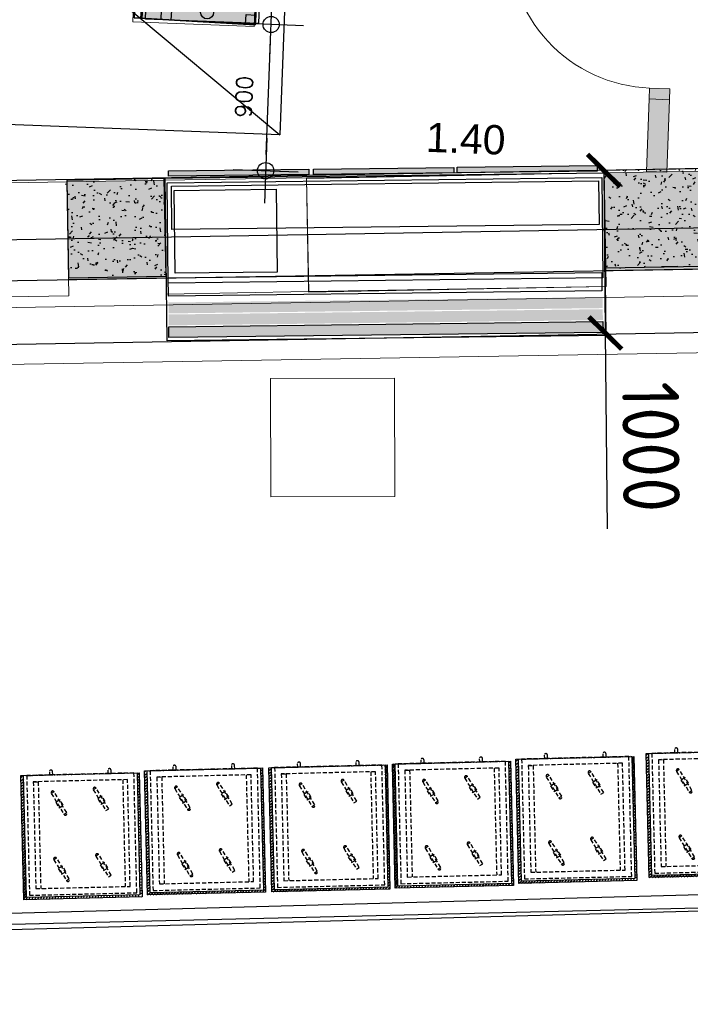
# Model space of a CAD drawing. Header units: millimetres. Extents: x 119024465 to 119292677, y 483022511 to 483148062.
# Tile 31 of 162: x 119084794 to 119088919, y 483053543 to 483059599. Entities that reach past the tile are written whole.
import ezdxf

# ---------------------------------------------------------------- set-up
doc = ezdxf.new("R2010")
doc.units = ezdxf.units.MM
doc.header["$LTSCALE"] = 100
doc.linetypes.add('CONTINUA', pattern=[0])
doc.linetypes.add('HIDDEN', pattern=[0.375, 0.25, -0.125])
doc.layers.get('0').update_dxf_attribs({"linetype": 'CONTINUOUS'})
doc.layers.get('Defpoints').update_dxf_attribs({"linetype": 'CONTINUOUS'})
doc.layers.add('(22) Binnenwanden', color=1, linetype='CONTINUOUS', lineweight=0)
for name, color, linetype in [('200-2D', 1, 'CONTINUOUS'), ('200-3D', 1, 'CONTINUOUS'), ('204 tekst fdstp', 255, 'CONTINUOUS'), ('204-2D', 7, 'CONTINUA'), ('28 Hoofddraagconstrunctie.CONSTRUCTEUR', 7, 'CONTINUOUS'), ('28 Hoofddraagconstrunctie.CONSTRUCTEUR Doorsnede-arcering', 7, 'CONTINUOUS'), ('450-2D', 6, 'CONTINUA'), ('510', 2, 'CONTINUOUS'), ('AL22----', 2, 'CONTINUOUS'), ('AL22----_ARC', 8, 'CONTINUOUS'), ('AL28----', 4, 'CONTINUOUS'), ('AL28----_ARC', 8, 'CONTINUOUS'), ('APPARAAT', 3, 'CONTINUOUS'), ('GRI-3D', 7, 'CONTINUOUS'), ('INS-3D', 3, 'CONTINUOUS'), ('M-119--MATEN', 1, 'CONTINUOUS'), ('New_0', 7, 'CONTINUOUS'), ('New_22 Binnenwanden', 7, 'CONTINUOUS'), ('New_22 Binnenwanden Deuren', 7, 'CONTINUOUS'), ('New_22 Binnenwanden Doorsnede-arcering', 7, 'CONTINUOUS'), ('New_82 Losse inrichting.LOSSE INRICHTING', 7, 'CONTINUOUS'), ('Overlap', 8, 'CONTINUOUS'), ('VETRI-3D', 7, 'CONTINUOUS')]:
    doc.layers.add(name, color=color, linetype=linetype)
doc.styles.add('GENERATED_STYLE_1', font='arial.ttf')
doc.styles.add('ROMANS', font='ROMANS.SHX')
doc.styles.get("Standard").update_dxf_attribs({"font": 'ISOCP.SHX'})
doc.dimstyles.new('DIM-100', dxfattribs={"dimscale": 100, "dimtxt": 1, "dimasz": 1, "dimexe": 3, "dimexo": 3, "dimgap": 1, "dimtad": 1, "dimdec": 0, "dimrnd": 1, "dimzin": 0, "dimdsep": 46, "dimtxsty": 'ROMANS', "dimblk1": 'DOT1', "dimblk2": 'DOT1', "dimsah": 1, "dimcen": -3, "dimdle": 1, "dimse1": 1, "dimse2": 1, "dimclrd": 1, "dimclre": 1, "dimclrt": 2, "dimadec": 0, "dimazin": 0, "dimtfac": 0.75, "dimtdec": 0, "dimtix": 1, "dimtmove": 1, "dimatfit": 3, "dimldrblk": 'DOT1', "dimfxl": 1, "dimtvp": 1, "dimtolj": 1, "dimtzin": 0, "dimarcsym": 0})
doc.dimstyles.new('PS 1-100', dxfattribs={"dimtxt": 350, "dimasz": 200, "dimexe": 1, "dimexo": 1, "dimgap": 100, "dimtad": 1, "dimdec": 0, "dimzin": 12, "dimdsep": 46, "dimtxsty": 'Standard', "dimblk": 'ARCHTICK', "dimcen": 0.09, "dimclrt": 2, "dimadec": 0, "dimazin": 0, "dimtfac": 1, "dimtdec": 0, "dimtofl": 0, "dimtmove": 0, "dimatfit": 3, "dimfxl": 1, "dimtolj": 1, "dimtzin": 0, "dimarcsym": 0})
pattern_1 = [(360, (-50933.2931881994, 997.1020196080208), (9.992007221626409e-16, 6.985), [5.079999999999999, -1.905]), (90, (-50933.2931881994, 997.1020196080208), (-6.985, 1.443289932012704e-15), [5.079999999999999, -1.905])]

# ---------------------------------------------------------------- blocks, each defined once
blk = doc.blocks.new('600x600')
at = {"layer": 'AL28----_ARC'}
h = blk.add_hatch(dxfattribs=at)
h.set_pattern_fill('AR-CONC', color=256, style=0)
h.set_pattern_definition([(49.99999999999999, (-54450.71053606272, -52812.25792324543), (182.184668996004, -15.93908553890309), [19.05, -209.55]), (355, (-54450.71053606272, -52812.25792324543), (-35.24282597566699, 191.05664288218), [15.24, -167.64]), (100.451, (-54435.52853606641, -52813.58617329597), (146.9425016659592, 175.1166878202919), [16.19, -178.09]), (46.18420000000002, (-54450.71053606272, -52761.45792329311), (271.0790408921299, -42.04232793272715), [28.57499999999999, -314.3249999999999]), (96.63559999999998, (-54428.12063606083, -52764.96142327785), (237.4042344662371, 247.4255558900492), [24.28499999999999, -267.1349999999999]), (351.1840000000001, (-54450.71053606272, -52761.45792329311), (237.4046058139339, 247.4251178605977), [22.86, -251.46]), (21, (-54425.31053607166, -52774.15792328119), (151.6148798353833, -102.2655185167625), [19.05, -209.55]), (326.0000000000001, (-54425.31053607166, -52774.15792328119), (61.80202834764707, 184.1879661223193), [15.24, -167.64]), (71.4514, (-54412.67603605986, -52782.68002325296), (213.4164907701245, 81.92285771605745), [16.19, -178.09]), (37.50000000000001, (-54450.71053606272, -52812.25792324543), (3.088603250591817, 84.55503887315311), [0, -165.608, 0, -170.18, 0, -168.275]), (7.499999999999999, (-54450.71053606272, -52812.25792324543), (66.81966251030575, 100.1805748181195), [0, -97.02799999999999, 0, -161.798, 0, -64.135]), (327.5, (-54507.35253606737, -52812.25792324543), (135.5905951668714, -5.728743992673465), [0, -63.5, 0, -198.12, 0, -262.89]), (317.5, (-54532.75253605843, -52812.25792324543), (148.129181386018, 25.42649103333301), [0, -82.55, 0, -131.572, 0, -186.69])])
h.paths.add_polyline_path([(-300, -300), (300, -300), (300, 300), (-300, 300)])
at = {"layer": 'AL28----'}
blk.add_lwpolyline([(-300, -300), (300, -300), (300, 300), (-300, 300)], close=True, dxfattribs=at)
blk = doc.blocks.new('_ArchTick')
at = {"color": 0, "linetype": 'ByBlock', "const_width": 0.15}
blk.add_lwpolyline([(-0.5, -0.5), (0.5, 0.5)], dxfattribs=at)
blk = doc.blocks.new('*D254')
at = {"layer": '200-3D', "color": 0, "lineweight": -2, "transparency": 16777216}
for p, q in [((119088387.3911301, 483058671.9462057), (119088396.3009156, 483057671.9858988)), ((119088396.3009156, 483057671.9858988), (119088407.0396626, 483056466.7581491))]:
    blk.add_line(p, q, dxfattribs=at)
at = {"layer": 'Defpoints', "color": 0, "transparency": 16777216}
for p in [(119088387.3911301, 483058671.9462056), (119088396.3009156, 483057671.9858987), (119088396.3009156, 483057671.9858987)]:
    blk.add_point(p, dxfattribs=at)
at = {"layer": '200-3D', "color": 0, "lineweight": -2, "transparency": 16777216, "xscale": 200, "yscale": 200, "zscale": 200}
for p, rotation in [((119088387.3911301, 483058671.9462057), 90.51049986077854), ((119088396.3009156, 483057671.9858988), 270.5104998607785)]:
    blk.add_blockref('_ArchTick', p, dxfattribs=dict(at, rotation=rotation))
at = {"layer": '200-3D', "color": 2, "transparency": 16777216, "insert": (119088677.5503521, 483056971.8261842), "char_height": 350, "attachment_point": 5, "rotation": 270.5104998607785}
blk.add_mtext('\\A1;1000', dxfattribs=at)
blk = doc.blocks.new('GNWAGEN')
at = {"layer": 'APPARAAT', "linetype": 'HIDDEN'}
for p, q in [((-590, 40), (-590, 697)), ((-70, 40), (-70, 697)), ((-660, 0), (-510, 0)), ((-620, 40), (-590, 40)), ((0, 0), (-150, 0)), ((-40, 40), (-70, 40))]:
    blk.add_line(p, q, dxfattribs=at)
for points in [[(0, 737), (-660, 737), (-660, 0), (0, 0)], [(-40, 697), (-620, 697), (-620, 40), (-40, 40)], [(-505.8720404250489, 625.8608574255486), (-430.8720404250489, 495.9570468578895), (-413.5515323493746, 505.9570468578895), (-488.5515323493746, 635.8608574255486)], [(-247.1454778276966, 642.2906597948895), (-172.1454778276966, 512.3868492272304), (-154.8249697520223, 522.3868492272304), (-229.8249697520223, 652.2906597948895)], [(-206.6705015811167, 562.4820805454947), (-180.6897394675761, 577.4820805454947), (-200.6897394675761, 612.1230966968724), (-226.6705015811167, 597.1230966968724)], [(-465.397064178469, 546.0522781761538), (-439.4163020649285, 561.0522781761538), (-459.4163020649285, 595.6932943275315), (-485.397064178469, 580.6932943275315)], [(-241.1972442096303, 233.9609753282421), (-166.1972442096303, 104.0571647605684), (-148.8767361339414, 114.0571647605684), (-223.8767361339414, 243.9609753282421)], [(-499.9238068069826, 217.5311729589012), (-424.9238068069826, 87.6273623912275), (-407.6032987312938, 97.6273623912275), (-482.6032987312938, 227.5311729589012)], [(-459.4488305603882, 137.7225937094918), (-433.4680684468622, 152.7225937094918), (-453.4680684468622, 187.3636098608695), (-479.4488305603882, 172.3636098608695)], [(-200.7222679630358, 154.1523960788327), (-174.7415058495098, 169.1523960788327), (-194.7415058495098, 203.7934122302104), (-220.7222679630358, 188.7934122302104)]]:
    blk.add_lwpolyline(points, close=True, dxfattribs=at)
for points in [[(-500, -20), (-500, 0), (-520, 0), (-520, -20)], [(-140, -20), (-140, 0), (-160, 0), (-160, -20)]]:
    blk.add_lwpolyline(points, dxfattribs=at)
for centre, radius, start, end in [((-238.4852237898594, 647.2906597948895), 10.2362468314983, 17.66642209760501, 222.333577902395), ((-422.2117863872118, 500.9570468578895), 9.869576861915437, 210.0000000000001, 29.99999999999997), ((-163.4852237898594, 517.3868492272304), 9.869576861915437, 210.0000000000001, 29.99999999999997), ((-232.5369901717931, 238.9609753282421), 10.2362468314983, 17.66642209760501, 222.333577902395), ((-416.2635527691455, 92.62736239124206), 9.869576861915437, 210.0000000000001, 29.99999999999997), ((-157.5369901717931, 109.057164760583), 9.869576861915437, 210.0000000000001, 29.99999999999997), ((-510, -20), 10, 180.0000000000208, 0), ((-150, -20), 10, 180.0000000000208, 0)]:
    blk.add_arc(centre, radius, start, end, dxfattribs=at)
blk = doc.blocks.new('GNwagendicht')
at = {"layer": 'APPARAAT'}
h = blk.add_hatch(dxfattribs=at)
h.set_pattern_fill('ANSI31', color=256, scale=100, style=0)
h.set_pattern_definition([(45, (-65979.69329723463, -57498.5146187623), (-8.838834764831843, 8.838834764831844), [])])
h.paths.add_polyline_path([(-726.8735929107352, 763.6406892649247), (0, 763.6406892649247), (0, 0), (-726.8735929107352, 0)])
h.paths.add_polyline_path([(-714.4485817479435, 751.2237174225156), (-16.56693932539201, 751.2237174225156), (-16.56693932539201, 0), (-714.4485817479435, 0)], flags=16)
for points in [[(-726.8735929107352, 763.6406892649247), (0, 763.6406892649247), (0, 0), (-726.8735929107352, 0)], [(-714.4485817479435, 751.2237174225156), (-16.56693932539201, 751.2237174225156), (-16.56693932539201, 0), (-714.4485817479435, 0)]]:
    blk.add_lwpolyline(points, close=True, dxfattribs=at)
blk.add_blockref('GNWAGEN', (-35.31826371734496, 0.09917760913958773), dxfattribs=at)
blk = doc.blocks.new('koeling achterdeuren')
at = {"layer": 'AL28----_ARC'}
h = blk.add_hatch(dxfattribs=at)
h.set_pattern_fill('ANGLE', color=4, angle=2.172100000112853)
h.set_pattern_definition(pattern_1)
h.paths.add_polyline_path([(-254.6299648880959, 58.82689207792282), (607.6956062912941, 58.82689207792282), (607.6956062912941, 25.29854208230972), (-254.6299648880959, 25.29854208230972)])
h.paths.add_polyline_path([(637.8967405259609, 58.82689201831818), (1500.222311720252, 58.82689201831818), (1500.222311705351, 25.29854202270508), (637.8967405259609, 25.29854202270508)])
h.paths.add_polyline_path([(1520.356401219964, 58.82689207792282), (2382.681972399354, 58.82689207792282), (2382.681972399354, 25.29854208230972), (1520.356401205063, 25.29854208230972)])
h = blk.add_hatch(dxfattribs=at)
h.set_pattern_fill('ANGLE', color=4, angle=2.172100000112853)
h.set_pattern_definition([(360, (-50933.2931881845, 1146.282760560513), (9.992007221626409e-16, 6.985), [5.079999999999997, -1.904999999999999]), (90, (-50933.2931881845, 1146.282760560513), (-6.985, 1.443289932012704e-15), [5.079999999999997, -1.904999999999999])])
h.paths.add_polyline_path([(-264.6899598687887, -750.9473487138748), (2406.171743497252, -750.9473487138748), (2406.171743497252, -818.0073948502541), (-264.6899598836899, -818.0073947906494)])
h = blk.add_hatch(dxfattribs=at)
h.set_pattern_fill('ANGLE', color=4, angle=2.172100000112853)
h.set_pattern_definition([(360, (-50933.2931881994, 1072.515705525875), (9.992007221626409e-16, 6.985), [5.079999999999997, -1.904999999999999]), (90, (-50933.2931881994, 1072.515705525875), (-6.985, 1.443289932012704e-15), [5.079999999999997, -1.904999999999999])])
h.paths.add_polyline_path([(-264.6899598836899, -824.7144036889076), (2406.171743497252, -824.7144037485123), (2406.171743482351, -891.7744498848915), (-264.6899598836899, -891.7744498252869)])
h = blk.add_hatch(dxfattribs=at)
h.set_pattern_fill('ANGLE', color=4, angle=2.172100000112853)
h.set_pattern_definition(pattern_1)
h.paths.add_polyline_path([(-264.6899598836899, -900.1280896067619), (2406.171743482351, -900.1280896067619), (2406.17174346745, -967.1881357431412), (-264.689959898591, -967.1881357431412)])
at = {"layer": '200-2D'}
for p, q in [((-276.6886365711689, 13.40397691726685), (2423.311363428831, 13.40397691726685)), ((-276.6886365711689, -986.5960230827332), (-276.6886365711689, 13.40397691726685)), ((2423.311363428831, 13.40397691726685), (2423.311363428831, -986.5960230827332)), ((2423.311363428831, -986.5960230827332), (-276.6886365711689, -986.5960230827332))]:
    blk.add_line(p, q, dxfattribs=at)
for points in [[(-254.6299648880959, 58.82689207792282), (607.6956062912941, 58.82689207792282), (607.6956062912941, 25.29854208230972), (-254.6299648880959, 25.29854208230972)], [(637.8967405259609, 58.82689201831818), (1500.222311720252, 58.82689201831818), (1500.222311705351, 25.29854202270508), (637.8967405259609, 25.29854202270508)], [(1520.356401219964, 58.82689207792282), (2382.681972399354, 58.82689207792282), (2382.681972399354, 25.29854208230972), (1520.356401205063, 25.29854208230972)], [(-264.6899598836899, -14.93681621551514), (2409.52742511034, -14.93681621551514), (2409.52742511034, -631.8879041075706), (-264.689959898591, -631.8879041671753)], [(-237.8445071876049, -35.05449545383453), (2389.393335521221, -35.05449539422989), (2389.393335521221, -303.2946809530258), (-237.8445071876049, -303.2946809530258)], [(-221.073149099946, -61.87918335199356), (406.3829099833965, -61.87918335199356), (406.3829099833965, -571.5348664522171), (-221.073149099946, -571.5348664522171)], [(-264.6899599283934, -598.3595539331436), (2402.816061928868, -598.3595539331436), (2402.816061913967, -712.3619680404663), (-264.6899599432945, -712.3619679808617)], [(-264.6899598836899, -900.1280896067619), (2406.171743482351, -900.1280896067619), (2406.17174346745, -967.1881357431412), (-264.689959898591, -967.1881357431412)]]:
    blk.add_lwpolyline(points, close=True, dxfattribs=at)
blk = doc.blocks.new('AF')
at = {"layer": '450-2D'}
blk.add_circle((0, 0), 7.5, dxfattribs=at)
blk = doc.blocks.new('*X203')
at = {"color": 0}
for p, q in [((286.774344, 2204.447934), (296.618251, 2214.291842)), ((286.774344, 2205.862148), (295.204037, 2214.291842)), ((286.774344, 2207.276361), (293.789824, 2214.291842)), ((286.774344, 2208.690575), (292.37561, 2214.291842)), ((286.774344, 2210.104788), (290.961397, 2214.291842)), ((286.774344, 2211.519002), (289.547183, 2214.291842)), ((286.774344, 2212.933216), (288.13297, 2214.291842))]:
    blk.add_line(p, q, dxfattribs=at)
blk = doc.blocks.new('FM')
at = {"layer": '450-2D'}
for p, q in [((10.606602, 0), (0, 0)), ((0, 0), (0, -10.606602)), ((0, -10.606602), (10.606602, 0)), ((10.606602, -10.606602), (10.606602, 0)), ((0, -10.606602), (10.606602, -10.606602))]:
    blk.add_line(p, q, dxfattribs=at)
blk.add_blockref('*X203', (-286.774344, -2214.291842), dxfattribs=at)
blk = doc.blocks.new('*X205')
at = {"color": 0}
for p, q in [((313.99266556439, 2209.038839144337), (321.5053927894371, 2216.551566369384)), ((314.1081992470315, 2207.740159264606), (322.8040726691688, 2216.436032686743)), ((314.1581780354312, 2210.618565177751), (319.9256667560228, 2216.386053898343)), ((314.3989128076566, 2206.616659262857), (323.9275726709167, 2216.145319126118)), ((314.8212777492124, 2205.62481064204), (324.919421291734, 2215.722954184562)), ((315.1012453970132, 2212.975846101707), (317.5683858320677, 2215.442986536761)), ((315.3537208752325, 2204.743040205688), (325.8011917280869, 2215.190511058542)), ((315.9853463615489, 2203.960452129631), (326.5837798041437, 2214.558885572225))]:
    blk.add_line(p, q, dxfattribs=at)
blk = doc.blocks.new('S')
at = {"layer": '450-2D'}
blk.add_line((-5.30330085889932, -5.303300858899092), (5.30330085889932, 5.303300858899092), dxfattribs=at)
for start, end in [(44.99999999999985, 225), (224.9999999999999, 44.99999999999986)]:
    blk.add_arc((0, 0), 7.5, start, end, dxfattribs=at)
blk.add_blockref('*X205', (-321.4926547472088, -2209.051577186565), dxfattribs=at)
blk = doc.blocks.new('FCE061')
at = {"layer": '200-2D'}
blk.add_lwpolyline([(5.684341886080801e-14, -74.60000000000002), (86.00000000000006, -74.60000000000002), (86.00000000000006, 0), (5.684341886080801e-14, 0)], close=True, dxfattribs=at)
at = {"layer": '200-3D'}
for points, elevation in [([(0, 1.13686837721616e-13), (6, 1.13686837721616e-13), (6, -5.999999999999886), (0, -5.999999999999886)], 75.99999999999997), ([(80, 1.13686837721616e-13), (86, 1.13686837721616e-13), (86, -5.999999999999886), (80, -5.999999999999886)], 75.99999999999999), ([(0, -51.99999999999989), (6, -51.99999999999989), (6, -57.99999999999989), (0, -57.99999999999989)], 75.99999999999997), ([(80, -51.99999999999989), (86, -51.99999999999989), (86, -57.99999999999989), (80, -57.99999999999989)], 75.99999999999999), ([(17.19030116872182, -73.79708894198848), (17.19030116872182, -77.58708894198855), (17.19030116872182, -79.08050610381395), (18.2532914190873, -80.14349635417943), (19.74670858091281, -80.14349635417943), (20.8096988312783, -79.08050610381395), (20.8096988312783, -77.58708894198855), (20.8096988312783, -73.79708894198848)], 87.80000000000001), ([(17.19030116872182, -73.79708894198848), (17.19030116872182, -77.58708894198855), (17.19030116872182, -79.08050610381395), (18.2532914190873, -80.14349635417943), (19.74670858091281, -80.14349635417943), (20.8096988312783, -79.08050610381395), (20.8096988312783, -77.58708894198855), (20.8096988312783, -73.79708894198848)], 135.8), ([(18.45750498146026, -77.02409869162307), (17.69030116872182, -77.79130250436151), (17.69030116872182, -78.87629254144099), (18.45750498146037, -79.64349635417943), (19.54249501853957, -79.64349635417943), (20.30969883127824, -78.87629254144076), (20.30969883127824, -77.79130250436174), (19.54249501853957, -77.02409869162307)], 89.80000000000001)]:
    blk.add_lwpolyline(points, close=True, dxfattribs=dict(at, elevation=elevation))
at = {"layer": '200-3D', "elevation": 86.80000000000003}
blk.add_lwpolyline([(15.5, -69.59999999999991), (15.5, -73.79999999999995), (13.5, -73.59999999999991), (13.5, -73.59999999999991), (2, -74.59999999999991), (0, -74.59999999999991), (0, -69.59999999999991)], dxfattribs=at)
at = {"layer": '200-3D', "extrusion": (0, -1, 0)}
for points, elevation in [([(16.5, 86.80000000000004), (16.5, 139.3), (86, 139.3), (86, 86.80000000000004)], 69.79999999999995), ([(25.5, 92.80000000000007), (24.35194970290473, 93.0283614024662), (23.37867965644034, 93.67867965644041), (22.72836140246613, 94.65194970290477), (22.5, 95.80000000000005), (22.5, 130.3), (22.72836140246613, 131.4480502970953), (23.37867965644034, 132.4213203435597), (24.35194970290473, 133.0716385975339), (25.5, 133.3), (77, 133.3), (78.14805029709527, 133.0716385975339), (79.12132034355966, 132.4213203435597), (79.77163859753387, 131.4480502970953), (80, 130.3), (80, 95.80000000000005), (79.77163859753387, 94.65194970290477), (79.12132034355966, 93.70867965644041), (78.14805029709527, 93.0283614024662), (77, 92.80000000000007)], 71.79999999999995), ([(18.66461176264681, 117.1021938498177), (18.19030116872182, 116.6278832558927), (18.19030116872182, 115.9571067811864), (18.66461176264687, 115.4827961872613), (19.33538823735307, 115.4827961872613), (19.80969883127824, 115.9571067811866), (19.80969883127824, 116.6278832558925), (19.33538823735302, 117.1021938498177)], 73.89644141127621)]:
    blk.add_lwpolyline(points, close=True, dxfattribs=dict(at, elevation=elevation))
at = {"layer": '200-3D'}
blk.add_solid([(0, -69.59999999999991, 86.80000000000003), (0, 0, 86.80000000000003), (86, -69.59999999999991, 86.80000000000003), (86, 0, 86.80000000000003)], dxfattribs=at)
at = {"layer": '200-3D', "invisible_edges": 15}
for points in [[(0, -74.59999999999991, 139.3), (2, -74.59999999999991, 139.3), (2, -69.59999999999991, 139.3), (0, -69.59999999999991, 139.3)], [(0, -74.59999999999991, 86.80000000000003), (2, -74.59999999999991, 86.80000000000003), (2, -69.59999999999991, 86.80000000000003), (0, -69.59999999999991, 86.80000000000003)], [(2, -69.59999999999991, 139.3), (2, -74.59999999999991, 139.3), (13.5, -73.59999999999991, 139.3), (13.5, -69.59999999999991, 139.3)], [(2, -69.59999999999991, 86.80000000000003), (2, -74.59999999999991, 86.80000000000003), (13.5, -73.59999999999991, 86.80000000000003), (13.5, -69.59999999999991, 86.80000000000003)], [(13.5, -69.59999999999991, 139.3), (15.5, -69.59999999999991, 139.3), (15.5, -73.79999999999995, 139.3), (13.5, -73.59999999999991, 139.3)], [(13.5, -69.59999999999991, 86.80000000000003), (15.5, -69.59999999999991, 86.80000000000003), (15.5, -73.79999999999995, 86.80000000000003), (13.5, -73.59999999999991, 86.80000000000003)], [(22.5, -73.79999999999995, 133.3), (16.5, -73.79999999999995, 133.3), (16.5, -73.79999999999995, 92.80000000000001), (22.5, -73.79999999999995, 92.80000000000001)], [(16.5, -73.79999999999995, 133.3), (16.5, -73.79999999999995, 139.3), (86, -73.79999999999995, 139.3), (86, -73.79999999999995, 133.3)], [(16.5, -73.79999999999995, 86.80000000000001), (16.5, -73.79999999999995, 92.80000000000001), (86, -73.79999999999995, 92.80000000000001), (86, -73.79999999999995, 86.80000000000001)], [(17.19030116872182, -77.58708894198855, 89.80000000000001), (20.8096988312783, -77.58708894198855, 89.80000000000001), (20.8096988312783, -73.79708894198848, 89.80000000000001), (17.19030116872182, -73.79708894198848, 89.80000000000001)], [(17.19030116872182, -77.58708894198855, 137.8), (20.8096988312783, -77.58708894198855, 137.8), (20.8096988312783, -73.79708894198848, 137.8), (17.19030116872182, -73.79708894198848, 137.8)], [(20.8096988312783, -79.08050610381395, 89.80000000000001), (17.19030116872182, -79.08050610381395, 89.80000000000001), (17.19030116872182, -77.58708894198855, 89.80000000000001), (20.8096988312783, -77.58708894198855, 89.80000000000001)], [(20.8096988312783, -79.08050610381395, 137.8), (17.19030116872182, -79.08050610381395, 137.8), (17.19030116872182, -77.58708894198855, 137.8), (20.8096988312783, -77.58708894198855, 137.8)], [(25.5, -73.79999999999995, 92.80000000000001), (24.35194970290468, -73.79999999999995, 93.02836140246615), (23.37867965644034, -73.79999999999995, 93.67867965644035), (22.5, -73.79999999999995, 92.80000000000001)], [(22.50000000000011, -73.79999999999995, 95.80000000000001), (22.72836140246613, -73.79999999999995, 94.6519497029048), (23.37867965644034, -73.79999999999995, 93.67867965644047), (22.5, -73.79999999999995, 92.80000000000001)], [(22.50000000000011, -73.79999999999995, 130.3), (22.72836140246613, -73.79999999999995, 131.4480502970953), (23.37867965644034, -73.79999999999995, 132.4213203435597), (22.5, -73.79999999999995, 133.3)], [(25.5, -73.79999999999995, 133.3), (24.35194970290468, -73.79999999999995, 133.0716385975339), (23.37867965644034, -73.79999999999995, 132.4213203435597), (22.5, -73.79999999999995, 133.3)], [(77, -73.79999999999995, 133.3), (78.14805029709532, -73.79999999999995, 133.0716385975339), (79.12132034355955, -73.79999999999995, 132.4213203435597), (80, -73.79999999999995, 133.3)], [(77, -73.79999999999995, 92.80000000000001), (78.14805029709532, -73.79999999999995, 93.02836140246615), (79.12132034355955, -73.79999999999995, 93.67867965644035), (80, -73.79999999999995, 92.80000000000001)], [(79.99999999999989, -73.79999999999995, 130.3), (79.77163859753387, -73.79999999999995, 131.4480502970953), (79.12132034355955, -73.79999999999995, 132.4213203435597), (80, -73.79999999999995, 133.3)], [(79.99999999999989, -73.79999999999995, 95.80000000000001), (79.77163859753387, -73.79999999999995, 94.6519497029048), (79.12132034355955, -73.79999999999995, 93.67867965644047), (80, -73.79999999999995, 92.80000000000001)], [(80, -73.79999999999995, 133.3), (86, -73.79999999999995, 133.3), (86, -73.79999999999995, 92.80000000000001), (80, -73.79999999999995, 92.80000000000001)], [(18.2532914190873, -80.14349635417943, 89.80000000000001), (19.74670858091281, -80.14349635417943, 89.80000000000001), (20.8096988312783, -79.08050610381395, 89.80000000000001), (17.19030116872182, -79.08050610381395, 89.80000000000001)], [(18.2532914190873, -80.14349635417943, 137.8), (19.74670858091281, -80.14349635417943, 137.8), (20.8096988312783, -79.08050610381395, 137.8), (17.19030116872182, -79.08050610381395, 137.8)]]:
    blk.add_3dface(points, dxfattribs=at)
at = {"layer": '204-2D'}
for p, q in [((5.684341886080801e-14, -70.60000000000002), (86.00000000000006, -70.60000000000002)), ((15.00000000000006, -70.60000000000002), (15.00000000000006, -74.60000000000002))]:
    blk.add_line(p, q, dxfattribs=at)
blk.add_circle((80.00000000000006, -30), 4, dxfattribs=at)
at = {"layer": 'GRI-3D', "extrusion": (0.086629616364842, -0.996240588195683, 0), "elevation": 74.59320320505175}
for points in [[(-0.4513543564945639, 129.4533803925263), (-1.451354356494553, 127.7213295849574), (-0.4513543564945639, 125.9892787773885), (1.548645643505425, 125.9892787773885), (2.548645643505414, 127.7213295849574), (1.548645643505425, 129.4533803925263)], [(-0.4513543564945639, 119.4799993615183), (-1.451354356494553, 117.7479485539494), (-0.4513543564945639, 116.0158977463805), (1.548645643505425, 116.0158977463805), (2.548645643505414, 117.7479485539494), (1.548645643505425, 119.4799993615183)], [(-0.4513543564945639, 109.5066183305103), (-1.451354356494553, 107.7745675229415), (-0.4513543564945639, 106.0425167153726), (1.548645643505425, 106.0425167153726), (2.548645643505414, 107.7745675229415), (1.548645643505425, 109.5066183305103)]]:
    blk.add_lwpolyline(points, close=True, dxfattribs=at)
at = {"layer": 'GRI-3D'}
blk.add_circle((80.00000000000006, -30, 139.5651819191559), 4, dxfattribs=at)
at = {"layer": 'GRI-3D', "extrusion": (0.08715574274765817, -0.9961946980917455, 0)}
for centre in [(0.5122683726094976, 127.7213295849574, 74.4934841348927), (0.5122683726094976, 117.7479485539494, 74.4934841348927), (0.5122683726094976, 107.7745675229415, 74.4934841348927)]:
    blk.add_circle(centre, 2.5, dxfattribs=at)
at = {"layer": 'GRI-3D', "invisible_edges": 15}
for points in [[(22.5, -71.79999999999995, 92.80000000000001), (22.5, -71.79999999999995, 133.3), (80, -71.79999999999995, 133.3), (80, -71.79999999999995, 92.80000000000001)], [(6.185582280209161, -76.34435846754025, 125.9892787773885), (8.178063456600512, -76.17109923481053, 125.9892787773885), (9.174304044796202, -76.08446961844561, 127.7213295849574), (5.1893416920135, -76.43098808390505, 127.7213295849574)], [(9.174304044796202, -76.08446961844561, 127.7213295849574), (5.1893416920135, -76.43098808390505, 127.7213295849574), (6.185582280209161, -76.34435846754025, 129.4533803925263), (8.178063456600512, -76.17109923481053, 129.4533803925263)], [(6.185582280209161, -76.34435846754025, 116.0158977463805), (8.178063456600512, -76.17109923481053, 116.0158977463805), (9.174304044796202, -76.08446961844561, 117.7479485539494), (5.1893416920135, -76.43098808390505, 117.7479485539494)], [(9.174304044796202, -76.08446961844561, 117.7479485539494), (5.1893416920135, -76.43098808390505, 117.7479485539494), (6.185582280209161, -76.34435846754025, 119.4799993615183), (8.178063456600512, -76.17109923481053, 119.4799993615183)], [(6.185582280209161, -76.34435846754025, 106.0425167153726), (8.178063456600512, -76.17109923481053, 106.0425167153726), (9.174304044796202, -76.08446961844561, 107.7745675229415), (5.1893416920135, -76.43098808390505, 107.7745675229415)], [(9.174304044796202, -76.08446961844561, 107.7745675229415), (5.1893416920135, -76.43098808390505, 107.7745675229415), (6.185582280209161, -76.34435846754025, 109.5066183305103), (8.178063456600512, -76.17109923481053, 109.5066183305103)]]:
    blk.add_3dface(points, dxfattribs=at)
at = {"layer": 'GRI-3D'}
blk.add_3dface([(2, -74.6099999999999, 91.80000000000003), (13.5, -73.6099999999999, 91.80000000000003), (13.5, -73.6099999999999, 134.3), (2, -74.6099999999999, 134.3)], dxfattribs=at)
at = {"layer": 'INS-3D'}
blk.add_lwpolyline([(0, 0), (86, 0), (86, -74.60000000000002), (0, -74.60000000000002)], close=True, dxfattribs=at)
at = {"layer": 'VETRI-3D'}
for points in [[(26.80607354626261, -71.79999999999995, 98.52690949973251), (35.1093744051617, -71.7999999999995, 106.8302103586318)], [(28.80607354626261, -71.79999999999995, 104.5269094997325), (37.10937440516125, -71.79999999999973, 112.8302103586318)], [(30.10027235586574, -71.79999999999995, 119.5421148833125), (35.63580626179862, -71.79999999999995, 125.0776487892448)], [(42.61644357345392, -71.79999999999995, 103.163456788), (48.1519774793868, -71.79999999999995, 108.6989906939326)], [(42.61644357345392, -71.79999999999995, 121.163456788), (48.1519774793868, -71.79999999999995, 126.6989906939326)], [(45.61644357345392, -71.79999999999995, 121.163456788), (51.1519774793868, -71.79999999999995, 126.6989906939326)], [(47.57106781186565, -71.79999999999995, 96.37106781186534), (55.87436867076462, -71.79999999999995, 104.6743686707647)], [(53.57106781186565, -71.79999999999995, 98.37106781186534), (61.87436867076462, -71.79999999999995, 106.6743686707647)], [(64.15764000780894, -71.79999999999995, 119.7786401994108), (69.69317391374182, -71.79999999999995, 125.3141741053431)], [(66.99199802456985, -71.79999999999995, 107.4533660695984), (72.52753193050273, -71.79999999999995, 112.9888999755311)], [(71.17179268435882, -71.79999999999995, 96.6739883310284), (73.93955963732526, -71.79999999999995, 99.4417552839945)]]:
    blk.add_polyline3d(points, dxfattribs=at)
at = {"layer": '450-2D'}
for name, p in [('AF', (7.000000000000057, -17)), ('S', (35.1825464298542, -29.3864870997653)), ('FM', (3.753942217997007, -45.83016499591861))]:
    blk.add_blockref(name, p, dxfattribs=at)
at = {"layer": 'INS-3D', "flags": 9}
for tag, p in [('DIST', (0, 0)), ('ANGOLO', (-2.755364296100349e-16, -1.5))]:
    blk.add_attdef(tag, p, '', height=1, dxfattribs=at)
blk = doc.blocks.new('DOT1')
at = {"layer": 'M-119--MATEN', "linetype": 'ByBlock'}
for p, q in [((0, -2), (0, 2)), ((-2, 0), (2, 0))]:
    blk.add_line(p, q, dxfattribs=at)
blk.add_circle((0, 0), 0.5, dxfattribs=at)
blk = doc.blocks.new('*D469')
at = {"layer": '204 tekst fdstp', "color": 1, "lineweight": -2, "transparency": 16777216}
blk.add_line((119086310.2670047, 483058770.1908634), (119086336.7978564, 483059469.6879069), dxfattribs=at)
at = {"layer": 'Defpoints', "color": 0, "transparency": 16777216}
for p in [(119086257.963755, 483059572.7498664), (119086340.587978, 483059569.6160561), (119086223.8526602, 483058673.3965247)]:
    blk.add_point(p, dxfattribs=at)
at = {"layer": '204 tekst fdstp', "color": 1, "lineweight": -2, "transparency": 16777216, "xscale": 100, "yscale": 100, "zscale": 100}
for p, rotation in [((119086340.587978, 483059569.616056), 87.82789999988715), ((119086306.4768831, 483058670.2627143), 267.8278999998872)]:
    blk.add_blockref('DOT1', p, dxfattribs=dict(at, rotation=rotation))
at = {"layer": '204 tekst fdstp', "color": 2, "transparency": 16777216, "insert": (119086173.640207, 483059125.6245676), "char_height": 100, "attachment_point": 5, "rotation": 87.82789999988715, "style": 'ROMANS'}
blk.add_mtext('\\A1;900', dxfattribs=at)
blk = doc.blocks.new('Kubus 23[1]_1', base_point=(-18302.08060782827, 31255.08544329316))
at = {"layer": 'New_82 Losse inrichting.LOSSE INRICHTING', "color": 2, "linetype": 'Continuous', "lineweight": 0, "flags": 128}
blk.add_lwpolyline([(-16513.22629932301, 32054.39195135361), (-18340.46971748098, 31954.03199079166), (-18302.08060782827, 31255.08544329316), (-16474.8371896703, 31355.44540385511)], close=True, dxfattribs=at)
blk = doc.blocks.new('Kubus 23[4]_1', base_point=(-19175.76634814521, 31207.09891584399))
at = {"layer": 'New_82 Losse inrichting.LOSSE INRICHTING', "color": 2, "linetype": 'Continuous', "lineweight": 0, "flags": 128}
blk.add_lwpolyline([(-18340.47227350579, 31954.03185049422), (-19214.15545786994, 31906.04546333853), (-19175.76634814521, 31207.09891584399), (-18302.08316378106, 31255.08530299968)], close=True, dxfattribs=at)
blk = doc.blocks.new('D1 24[39]_1')
at = {"layer": 'New_22 Binnenwanden Doorsnede-arcering', "linetype": 'Continuous', "lineweight": 0, "true_color": 0x000000}
for points in [[(-16253.07970151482, 33553.20917854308), (-16253.07970151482, 33486.20917854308), (-16128.07970151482, 33486.20917854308), (-16128.07970151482, 33553.20917854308)], [(-16128.07970151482, 32519.20917854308), (-16128.07970151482, 32586.20917854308), (-16253.07970151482, 32586.20917854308), (-16253.07970151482, 32519.20917854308)]]:
    blk.add_hatch(color=18, dxfattribs=at).paths.add_polyline_path(points)
at = {"layer": 'New_22 Binnenwanden Deuren', "color": 1, "linetype": 'Continuous', "lineweight": 0}
for p, q in [((-16253.07970151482, 33553.20917854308), (-16253.07970151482, 33486.20917854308)), ((-16128.07970151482, 33553.20917854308), (-16253.07970151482, 33553.20917854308)), ((-16128.07970151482, 33486.20917854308), (-16128.07970151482, 33553.20917854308)), ((-16253.07970151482, 33486.20917854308), (-17153.07970151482, 33486.20917854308)), ((-16253.07970151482, 33486.20917854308), (-16128.07970151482, 33486.20917854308)), ((-16128.07970151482, 32586.20917854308), (-16253.07970151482, 32586.20917854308)), ((-16253.07970151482, 32586.20917854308), (-16253.07970151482, 32519.20917854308)), ((-16128.07970151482, 32519.20917854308), (-16128.07970151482, 32586.20917854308)), ((-16253.07970151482, 32519.20917854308), (-16128.07970151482, 32519.20917854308))]:
    blk.add_line(p, q, dxfattribs=at)
at = {"layer": 'New_22 Binnenwanden Deuren', "color": 2, "linetype": 'Continuous', "lineweight": 0}
for p, q in [((-16253.07970151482, 33553.20917854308), (-16128.07970151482, 33553.20917854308)), ((-16253.07970151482, 33553.20917854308), (-16128.07970151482, 33553.20917854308)), ((-16253.07970151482, 32519.20917854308), (-16128.07970151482, 32519.20917854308)), ((-16253.07970151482, 32519.20917854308), (-16128.07970151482, 32519.20917854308))]:
    blk.add_line(p, q, dxfattribs=at)
at = {"layer": 'New_22 Binnenwanden Deuren', "color": 9, "linetype": 'Continuous', "lineweight": 0}
blk.add_arc((-16253.07970151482, 33486.20917854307), 900.0000000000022, 180, 270, dxfattribs=at)
blk = doc.blocks.new('Wall_78_1', base_point=(-16190.57970151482, 41663.54182194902))
at = {"layer": 'New_22 Binnenwanden Doorsnede-arcering', "linetype": 'Continuous', "lineweight": 0, "true_color": 0x000000}
blk.add_hatch(color=18, dxfattribs=at).paths.add_polyline_path([(-16253.07970151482, 32072.11307135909), (-16128.07968212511, 32072.11307135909), (-16128.07970449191, 32519.20917547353), (-16253.07970151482, 32519.20917547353)])
at = {"layer": 'New_22 Binnenwanden', "color": 2, "linetype": 'Continuous', "lineweight": 0}
blk.add_line((-16253.07970151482, 32519.20917854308), (-16128.07970151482, 32519.20917854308), dxfattribs=at)
at = {"layer": 'New_22 Binnenwanden', "color": 2, "linetype": 'Continuous', "lineweight": 0, "flags": 128}
for points in [[(-16253.07970151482, 32519.20914517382), (-16253.07970151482, 32072.11307135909)], [(-16128.07970151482, 32072.11307135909), (-16128.07970151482, 32519.20914517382)], [(-16253.07970151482, 32072.11307135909), (-16128.07970151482, 32072.11307135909)]]:
    blk.add_lwpolyline(points, dxfattribs=at)
at = {"layer": 'New_22 Binnenwanden Deuren', "color": 9, "linetype": 'Continuous', "lineweight": 0}
blk.add_blockref('D1 24[39]_1', (0, 0), dxfattribs=at)
blk = doc.blocks.new('Column_5_1', base_point=(-19497.25150262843, 31590.04446738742))
at = {"layer": '28 Hoofddraagconstrunctie.CONSTRUCTEUR Doorsnede-arcering', "linetype": 'Continuous', "lineweight": 0, "true_color": 0x415994}
blk.add_hatch(color=165, dxfattribs=at).paths.add_polyline_path([(-19780.34754738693, 31274.0434714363), (-19181.25050667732, 31306.94842262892), (-19214.15545786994, 31906.04546333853), (-19813.25249857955, 31873.14051214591)])
at = {"layer": '28 Hoofddraagconstrunctie.CONSTRUCTEUR', "color": 3, "linetype": 'Continuous', "lineweight": 0, "flags": 128}
blk.add_lwpolyline([(-19780.34754738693, 31274.0434714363), (-19181.25050667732, 31306.94842262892), (-19214.15545786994, 31906.04546333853), (-19813.25249857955, 31873.14051214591)], close=True, dxfattribs=at)
blk = doc.blocks.new('Column_6_1', base_point=(-16197.2253033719, 31771.29590659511))
at = {"layer": '28 Hoofddraagconstrunctie.CONSTRUCTEUR Doorsnede-arcering', "linetype": 'Continuous', "lineweight": 0, "true_color": 0x415994}
blk.add_hatch(color=165, dxfattribs=at).paths.add_polyline_path([(-16480.32134813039, 31455.294910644), (-15881.22430742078, 31488.19986183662), (-15914.12925861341, 32087.29690254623), (-16513.22629932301, 32054.39195135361)])
at = {"layer": '28 Hoofddraagconstrunctie.CONSTRUCTEUR', "color": 3, "linetype": 'Continuous', "lineweight": 0, "flags": 128}
blk.add_lwpolyline([(-16480.32134813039, 31455.294910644), (-15881.22430742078, 31488.19986183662), (-15914.12925861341, 32087.29690254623), (-16513.22629932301, 32054.39195135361)], close=True, dxfattribs=at)
blk = doc.blocks.new('Kubus 23[15]_1', base_point=(-22475.79254751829, 31025.84747668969))
at = {"layer": 'New_82 Losse inrichting.LOSSE INRICHTING', "color": 2, "linetype": 'Continuous', "lineweight": 0, "flags": 128}
blk.add_lwpolyline([(-19813.25627673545, 31873.14030463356), (-22514.18165715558, 31724.79402418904), (-22475.79254751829, 31025.84747668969), (-19774.86716709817, 31174.19375713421)], close=True, dxfattribs=at)
blk = doc.blocks.new('Kubus 23[16]_1', base_point=(-18300.74372248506, 31252.09433706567))
at = {"layer": 'New_82 Losse inrichting.LOSSE INRICHTING', "color": 2, "linetype": 'Continuous', "lineweight": 0, "flags": 128}
blk.add_lwpolyline([(-16513.22629932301, 32054.39195135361), (-18340.30185282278, 31950.97569632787), (-18300.74372248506, 31252.09433706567), (-16473.6681689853, 31355.51059209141)], close=True, dxfattribs=at)
blk = doc.blocks.new('Kubus 23[18]_1', base_point=(-26350.10249462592, 30396.06691309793))
at = {"layer": 'New_82 Losse inrichting.LOSSE INRICHTING', "color": 2, "linetype": 'Continuous', "lineweight": 0, "flags": 128}
blk.add_lwpolyline([(-9243.109645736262, 31686.18305827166), (-26369.29704948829, 30745.5401868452), (-26350.10249462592, 30396.06691309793), (-9223.9150908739, 31336.70978452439)], close=True, dxfattribs=at)
blk = doc.blocks.new('Kubus 23[20]_1', base_point=(-22475.79254753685, 31025.84747702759))
at = {"layer": 'New_82 Losse inrichting.LOSSE INRICHTING', "color": 2, "linetype": 'Continuous', "lineweight": 0, "flags": 128}
blk.add_lwpolyline([(-19794.06172187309, 31523.66703088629), (-22494.98710231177, 31375.32075077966), (-22475.79254753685, 31025.84747702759), (-19774.86716709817, 31174.19375713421)], close=True, dxfattribs=at)
blk = doc.blocks.new('Kubus 23[63]_1', base_point=(-19444.30139802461, 32871.55881481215))
at = {"layer": 'New_82 Losse inrichting.LOSSE INRICHTING', "color": 2, "linetype": 'Continuous', "lineweight": 0, "flags": 128}
blk.add_lwpolyline([(-18698.30139802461, 33731.55881481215), (-19444.30139802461, 33731.55881481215), (-19444.30139802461, 32871.55881481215), (-18698.30139802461, 32871.55881481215)], close=True, dxfattribs=at)
blk = doc.blocks.new('Kubus 23[81]_1', base_point=(-18300.74372248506, 31252.09433706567))
at = {"layer": 'New_82 Losse inrichting.LOSSE INRICHTING', "color": 2, "linetype": 'Continuous', "lineweight": 0, "flags": 128}
blk.add_lwpolyline([(-16513.22629932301, 32054.39195135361), (-18340.30185282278, 31950.97569632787), (-18300.74372248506, 31252.09433706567), (-16473.6681689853, 31355.51059209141)], close=True, dxfattribs=at)
blk = doc.blocks.new('Kubus 23[82]_1', base_point=(-18300.74372248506, 31252.09433706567))
at = {"layer": 'New_82 Losse inrichting.LOSSE INRICHTING', "color": 2, "linetype": 'Continuous', "lineweight": 0, "flags": 128}
blk.add_lwpolyline([(-16513.22629932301, 32054.39195135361), (-18340.30185282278, 31950.97569632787), (-18300.74372248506, 31252.09433706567), (-16473.6681689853, 31355.51059209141)], close=True, dxfattribs=at)
blk = doc.blocks.new('Kubus 23[83]_1', base_point=(-18300.74372248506, 31252.09433706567))
at = {"layer": 'New_82 Losse inrichting.LOSSE INRICHTING', "color": 2, "linetype": 'Continuous', "lineweight": 0, "flags": 128}
blk.add_lwpolyline([(-16513.22629932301, 32054.39195135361), (-18340.30185282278, 31950.97569632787), (-18300.74372248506, 31252.09433706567), (-16473.6681689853, 31355.51059209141)], close=True, dxfattribs=at)
blk = doc.blocks.new('Kubus 23[95]_1', base_point=(-17724.06473310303, 30016.35824837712))
at = {"layer": 'New_82 Losse inrichting.LOSSE INRICHTING', "color": 2, "linetype": 'Continuous', "lineweight": 0, "flags": 128}
blk.add_lwpolyline([(-18516.26797140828, 30711.97495261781), (-18487.04751874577, 29985.66250253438), (-17724.06473310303, 30016.35824837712), (-17753.28518576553, 30742.67069846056)], close=True, dxfattribs=at)

msp = doc.modelspace()

# ---------------------------------------------------------------- linework, layer by layer
at = {"layer": '(22) Binnenwanden', "lineweight": 30}
for p, q in [((119082946.32793227, 483054055.4563746), (119092340.22944327, 483054310.0576845)), ((119082949.03722033, 483053955.4930826), (119092342.93873133, 483054210.0943925))]:
    msp.add_line(p, q, dxfattribs=at)
msp.add_line((119064128.9133011, 483053543.3620084), (119118077.8839476, 483054830.9223117))
at = {"layer": '200-3D'}
for p, q in [((119078483.9697312, 483058140.7951794), (119095324.6764427, 483058427.9036492)), ((119078474.3569645, 483057887.3505495), (119095315.063676, 483058174.4590194)), ((119078459.5137892, 483057496.0040013), (119095300.2205008, 483057783.1124712))]:
    msp.add_line(p, q, dxfattribs=at)
msp.add_lwpolyline([(119085676.669922, 483062468.9804075), (119086372.0407017, 483062442.6060588), (119086263.2911042, 483059575.3772584), (119085567.9203245, 483059601.7516071)], close=True, dxfattribs=at)
at = {"layer": '450-2D'}
msp.add_line((119077000.1334307, 483066758.3198776), (119086393.2170487, 483058890.4155363), dxfattribs=at)
msp.add_lwpolyline([(119076959.4662669, 483066759.8623208), (119086677.7127482, 483066391.2641146), (119086393.2170487, 483058890.4155364), (119076674.9705674, 483059259.0137426)], close=True, dxfattribs=at)
at = {"layer": 'AL22----'}
for p, q in [((119088831.3157531, 483058680.1272278), (119088731.3327298, 483058678.2846553)), ((119088842.3711884, 483058080.2290886), (119088742.3881652, 483058078.3865161))]:
    msp.add_line(p, q, dxfattribs=at)
at = {"layer": 'Overlap'}
msp.add_line((119081774.7574015, 483058559.9550334), (119095588.759957, 483058797.3371207), dxfattribs=at)

# ---------------------------------------------------------------- block references
at = {"layer": '200-2D', "rotation": 0.6962523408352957}
msp.add_blockref('koeling achterdeuren', (119085964.582484, 483058613.9136271), dxfattribs=at)
at = {"layer": '200-3D', "xscale": 10, "yscale": 10, "zscale": 10, "rotation": 266.7556558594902}
msp.add_blockref('FCE061', (119086291.2221021, 483060426.0479794), dxfattribs=at)
at = {"layer": '28 Hoofddraagconstrunctie.CONSTRUCTEUR', "color": 3, "lineweight": 0, "rotation": 357.8278999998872}
for name, p in [('Column_6_1', (119088693.5735259, 483058362.5398607)), ('Column_5_1', (119085389.0487759, 483058306.4936602))]:
    msp.add_blockref(name, p, dxfattribs=at)
at = {"layer": '510', "rotation": 181.361694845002}
for p in [(119088647.5182446, 483055085.9956033), (119087086.3177341, 483055021.2273417), (119087846.0565261, 483055050.728389), (119085561.0723658, 483054979.4922042), (119086326.8265778, 483054998.5760251), (119084801.3335739, 483054949.991157)]:
    msp.add_blockref('GNwagendicht', p, dxfattribs=at)
at = {"layer": 'AL22----_ARC', "rotation": 1.055776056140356}
for p in [(119088692.8679173, 483058377.5248537), (119085388.4290009, 483058316.6278307)]:
    msp.add_blockref('600x600', p, dxfattribs=at)
at = {"layer": 'New_22 Binnenwanden', "color": 2, "lineweight": 0, "rotation": 357.8278999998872}
msp.add_blockref('Wall_78_1', (119089075.1425081, 483068247.4262296), dxfattribs=at)
at = {"layer": 'New_82 Losse inrichting.LOSSE INRICHTING', "color": 2, "linetype": 'Continuous', "lineweight": 0, "rotation": 357.8278999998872}
for name, p in [('Kubus 23[63]_1', (119085490.5317883, 483059585.0803543)), ('Kubus 23[15]_1', (119082391.2640879, 483057855.5923796)), ('Kubus 23[1]_1', (119086570.6655749, 483057926.4768763)), ('Kubus 23[16]_1', (119086571.8881331, 483057923.4372496)), ('Kubus 23[81]_1', (119086571.8881331, 483057923.4372496)), ('Kubus 23[82]_1', (119086571.8881331, 483057923.4372496)), ('Kubus 23[83]_1', (119086571.8881331, 483057923.4372496)), ('Kubus 23[18]_1', (119078495.8684188, 483057373.1053796)), ('Kubus 23[4]_1', (119085695.788838, 483057911.6385801)), ('Kubus 23[20]_1', (119082391.2640879, 483057855.5923799)), ('Kubus 23[95]_1', (119087101.3168721, 483056666.7322134))]:
    msp.add_blockref(name, p, dxfattribs=at)

# ---------------------------------------------------------------- texts
at = {"layer": 'New_0', "color": 5, "linetype": 'Continuous', "lineweight": 0, "insert": (119087534.29806, 483058775.1635025), "char_height": 180, "attachment_point": 8, "rotation": 357.82789999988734, "style": 'GENERATED_STYLE_1'}
msp.add_mtext('\\A1;1.40', dxfattribs=at)

# ---------------------------------------------------------------- dimensions: what is measured, and where the dimension line sits
at = {"layer": '200-3D'}
dim = msp.add_aligned_dim(p1=(119088387.3911301, 483058671.9462056), p2=(119088396.3009156, 483057671.9858987), distance=0, dimstyle='PS 1-100', dxfattribs=at)
dim.commit()
dim.dimension.update_dxf_attribs({"geometry": '*D254', "text_midpoint": (119088677.5503521, 483056971.8261842)})
at = {"layer": '204 tekst fdstp'}
dim = msp.add_linear_dim(base=(119086340.587978, 483059569.6160561), p1=(119086223.8526601, 483058673.3965244), p2=(119086257.963755, 483059572.7498661), angle=87.82789999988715, dimstyle='DIM-100', dxfattribs=at)
dim.commit()
dim.dimension.update_dxf_attribs({"geometry": '*D469', "text_midpoint": (119086173.640207, 483059125.6245676)})

doc.saveas('drawing.dxf')
